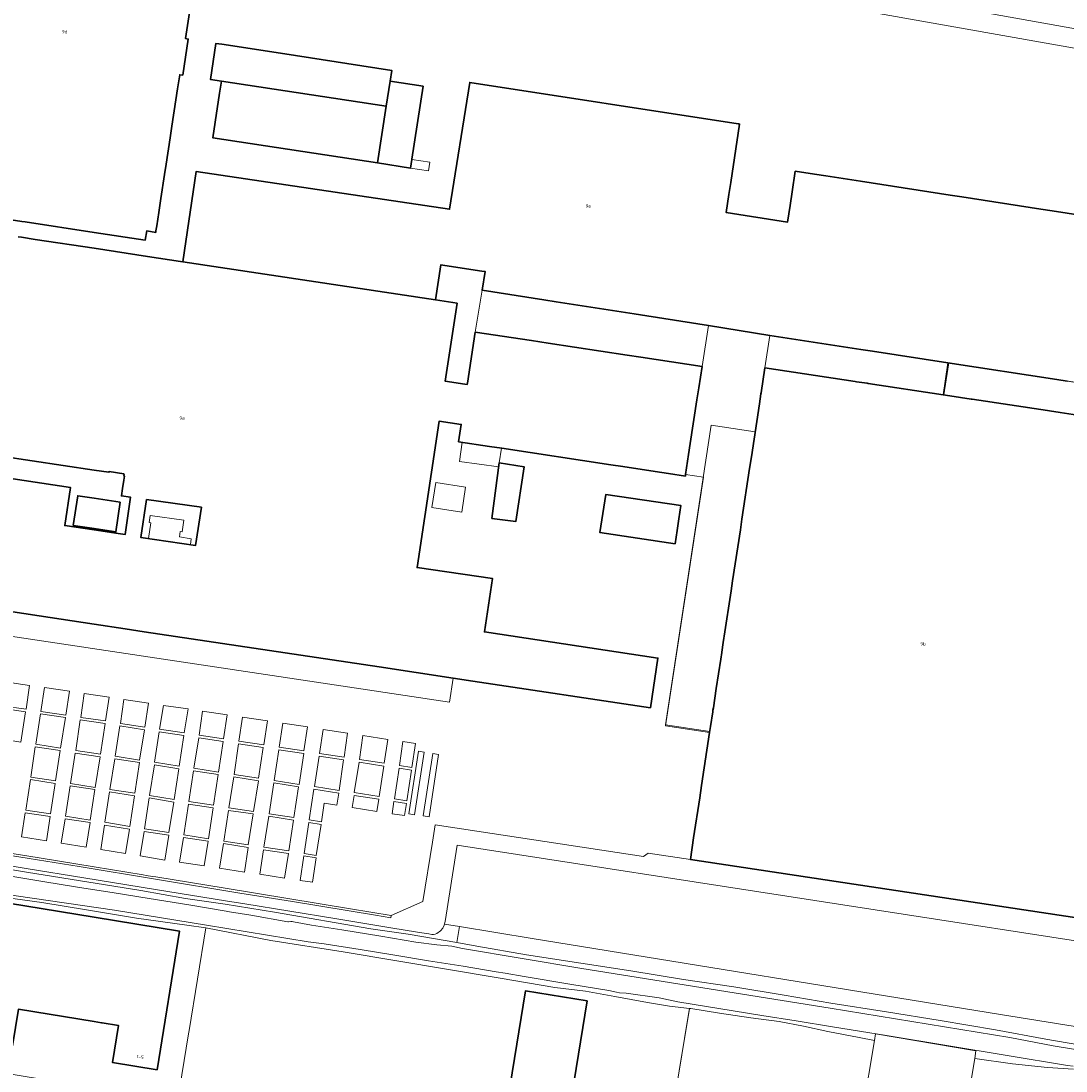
# Model space of a CAD drawing. Header units: metres. Extents: x 149984 to 156489, y 469398 to 478068.
# Tile 128 of 256: x 153971 to 154388, y 470824 to 471244. Entities that reach past the tile are written whole.
import ezdxf
from ezdxf.enums import TextEntityAlignment as Align

# ---------------------------------------------------------------- set-up
doc = ezdxf.new("R2010")
doc.units = ezdxf.units.M
doc.header["$LTSCALE"] = 0.75
for name, color, linetype, lineweight in [('B-WE-IE-TERREINAFSCHEIDING_KUNSTMATIG_HEKWERK-G', 252, 'IE-TERREINAFSCHEIDING_KUNSTMATIG-SO', 18), ('B-WE-OG-BEBOUWING-GV', 6, 'Continuous', 35), ('B-WE-OG-BEBOUWING-T18', 1, 'Continuous', 18), ('B-WE-OG-BEBOUWING_LOODS-GV', 6, 'Continuous', 18), ('B-WE-OG-BEBOUWING_LUIFEL-GV', 6, 'Continuous', 18), ('B-WE-OG-BEBOUWING_OVERBOUWING-GV', 6, 'Continuous', 18), ('B-WE-OG-TERREIN_BEGROEID-GV', 252, 'Continuous', 18), ('B-WE-OG-TERREIN_ERF-GV', 252, 'Continuous', 18), ('B-WE-OG-TERREIN_OEVER-GV', 252, 'Continuous', 18), ('B-WE-OG-WATER-GV', 252, 'Continuous', 18), ('B-WE-OG-WEG-GV', 252, 'Continuous', 18), ('B-WE-VH-GESLOTENVERHARDING_ASFALT-GV', 252, 'Continuous', 18), ('B-WE-VH-OPENVERHARDING_BETONSTRAATSTEEN-GV', 252, 'Continuous', 18), ('B-WE-VH-OPENVERHARDING_TEGEL-GV', 252, 'Continuous', 18)]:
    doc.layers.add(name, color=color, linetype=linetype, lineweight=lineweight)
doc.styles.add('NLCS-ISO-M750-T18', font='NLCS-ISO.ttf', dxfattribs={"height": 1.35})
doc.linetypes.add('IE-TERREINAFSCHEIDING_KUNSTMATIG-SO', pattern='A,4,[82,NLCS.SHX,S=0.75,R=90,X=0,Y=0],4,-2', length=10)

msp = doc.modelspace()

# ---------------------------------------------------------------- linework, layer by layer
at = {"layer": 'B-WE-IE-TERREINAFSCHEIDING_KUNSTMATIG_HEKWERK-G', "flags": 128}
msp.add_lwpolyline([(154231.873, 470812.449), (154237.924, 470849.538)], dxfattribs=at)
at = {"layer": 'B-WE-OG-BEBOUWING-GV', "flags": 128}
for points in [[(153949.411, 471167.244), (153971.1, 471163.964), (153972.361, 471163.773), (154000, 471159.593), (154020.414, 471156.506), (154020.967, 471160.164), (154024.564, 471159.62), (154024.648, 471160.176), (154024.648, 471160.177), (154024.962, 471162.252), (154025.772, 471167.559), (154026.617, 471173.094), (154028.081, 471182.682), (154028.715, 471186.837), (154030.329, 471197.412), (154031.038, 471202.06), (154032.638, 471212.537), (154033.317, 471216.987), (154034.177, 471222.622), (154035.358, 471222.441), (154037.565, 471236.827), (154036.544, 471237.036), (154041.581, 471270.107)], [(154414.602, 471163.337), (154382.97, 471168.216), (154378.423, 471168.918), (154346.79, 471173.797), (154342.144, 471174.514), (154310.611, 471179.378), (154306.36, 471180.034), (154292.521, 471182.168), (154287.875, 471182.885), (154280.264, 471184.059), (154279.01, 471175.752), (154278.204, 471170.413), (154277.19, 471163.696), (154252.635, 471167.519), (154253.718, 471174.696), (154254.45, 471179.541), (154257.976, 471202.906), (154257.572, 471202.968), (154257.388, 471202.996), (154150.101, 471219.537), (154142.018, 471168.853), (154040.792, 471183.942), (154035.356, 471147.895), (154136.471, 471132.61), (154138.518, 471146.591), (154140.1, 471146.354), (154154.932, 471144.136), (154156.317, 471143.929), (154155.048, 471136.466), (154179.75, 471132.623), (154184.691, 471131.854), (154215.816, 471127.012), (154220.856, 471126.228), (154245.56, 471122.385), (154270.116, 471118.447), (154306.451, 471112.867), (154311.098, 471112.153), (154341.278, 471107.519), (154384.762, 471100.841), (154388.895, 471100.206)], [(153904.058, 471017.553), (154000, 471003.02), (154012.342, 471001.15), (154019.935, 471000), (154113.879, 470985.94), (154143.455, 470981.496), (154151.372, 470980.306), (154222.35, 470969.64), (154225.36, 470989.5), (154156, 470999.95), (154159.238, 471021.279), (154129.058, 471025.64), (154137.855, 471084.109), (154146.692, 471082.853), (154145.642, 471075.942), (154158.001, 471074.069), (154162.944, 471073.319), (154206.447, 471066.725), (154211.291, 471065.991), (154224.243, 471064.028), (154229.582, 471063.218), (154236.306, 471062.199), (154236.406, 471062.856), (154237.617, 471070.82), (154238.293, 471075.267), (154240.952, 471092.754), (154241.673, 471097.496), (154242.965, 471105.995), (154218.545, 471109.708), (154213.108, 471110.535), (154181.471, 471115.345), (154174.847, 471116.352), (154152.307, 471119.779), (154149.209, 471099.402), (154149.126, 471098.854), (154148.137, 471099.004), (154140.281, 471100.198), (154145.024, 471131.317), (154136.471, 471132.61), (154035.356, 471147.895), (154034.529, 471148.02), (154021.28, 471150.023), (154000, 471153.24), (153976.388, 471156.809), (153970.95, 471157.631), (153969.567, 471157.84)], [(154393.13, 471086.539), (154386.089, 471087.608), (154381.84, 471088.253), (154381.111, 471088.363), (154350.93, 471092.943), (154350.579, 471092.996), (154346.26, 471093.651), (154345.449, 471093.774), (154339.333, 471094.702), (154309.361, 471099.25), (154309.048, 471099.297), (154304.758, 471099.948), (154304.188, 471100.035), (154268.1, 471105.51), (154266.584, 471095.517), (154266.512, 471095.04), (154265.918, 471091.12), (154262.71, 471069.973), (154261.987, 471065.201), (154258.92, 471044.982), (154258.283, 471040.78), (154255.179, 471020.314), (154254.572, 471016.315), (154254.321, 471014.657), (154252.098, 471000), (154251.455, 470995.758), (154250.868, 470991.892), (154250.835, 470991.674), (154250.429, 470988.996), (154248.652, 470977.278), (154247.493, 470969.639), (154247.34, 470968.63), (154247.252, 470968.05), (154246.366, 470962.211), (154245.99, 470959.733), (154242.782, 470938.587), (154242.039, 470933.69), (154239.61, 470917.68), (154238.301, 470909.054), (154392.831, 470885.664)], [(153962.802, 471070.144), (154000, 471064.607), (154005.87, 471063.733), (154005.913, 471064.029), (154011.818, 471063.15), (154011.774, 471062.854), (154011.953, 471062.827), (154011.864, 471062.234), (154012.03, 471062.209), (154011.788, 471060.553), (154011.309, 471057.262), (154010.874, 471054.284), (154014.556, 471053.782), (154012.31, 471038.839), (154008.602, 471039.397), (154000, 471040.69), (153988.201, 471042.464), (153990.494, 471057.712), (153911.879, 471069.538)], [(154000, 470885.897), (153951.728, 470893.778), (153945.229, 470853.967)], [(153957.276, 470836.097), (153966.765, 470834.571), (153967.009, 470834.532), (153967.289, 470834.487), (153969.686, 470849.175), (154000, 470844.226), (154002.884, 470843.755), (154003.132, 470843.715), (154009.753, 470842.634), (154007.341, 470827.857), (154025.1, 470824.957), (154025.101, 470824.964), (154034.139, 470880.324), (154000, 470885.897)]]:
    msp.add_lwpolyline(points, dxfattribs=at)
for points in [[(154050.863, 471220.075), (154116.72, 471210.019), (154118.251, 471220.014), (154118.914, 471224.346), (154100.991, 471227.109), (154076.135, 471230.923), (154050.944, 471234.767), (154048.672, 471235.117), (154046.459, 471220.744)], [(154116.72, 471210.019), (154050.863, 471220.075), (154050.133, 471215.294), (154048.353, 471203.631), (154047.406, 471197.434), (154113.247, 471187.348)], [(154113.247, 471187.348), (154126.437, 471185.328), (154126.968, 471188.797), (154126.97, 471188.808), (154131.441, 471217.994), (154118.251, 471220.014), (154116.72, 471210.019)], [(154158.991, 471045.327), (154168.491, 471044.043), (154171.805, 471065.959), (154161.898, 471067.454)], [(154010.424, 471051.852), (154000, 471053.383), (153993.388, 471054.354), (153991.607, 471042.507), (154000, 471041.214), (154008.673, 471039.879)], [(154020.846, 471052.918), (154042.845, 471049.758), (154040.511, 471034.542), (154018.599, 471037.733)], [(154232.202, 471035.201), (154233.006, 471040.487), (154233.712, 471045.13), (154234.517, 471050.424), (154204.548, 471054.92), (154202.17, 471039.648)], [(154197.046, 470852.527), (154172.433, 470856.533), (154163.628, 470802.422), (154188.24, 470798.417)]]:
    msp.add_lwpolyline(points, close=True, dxfattribs=at)
at = {"layer": 'B-WE-OG-BEBOUWING_LOODS-GV', "flags": 128}
msp.add_lwpolyline([(154351.971, 470829.495), (154352.487, 470832.582), (154312.297, 470839.289), (154311.861, 470836.678), (154302.613, 470781.261), (154342.803, 470774.585)], close=True, dxfattribs=at)
at = {"layer": 'B-WE-OG-BEBOUWING_LUIFEL-GV', "flags": 128}
for points in [[(154155.048, 471136.466), (154156.317, 471143.929), (154138.518, 471146.591), (154136.471, 471132.61), (154145.024, 471131.317), (154140.281, 471100.198), (154149.126, 471098.854), (154152.213, 471119.795)], [(154339.639, 471094.656), (154392.706, 471086.604), (154394.636, 471099.324), (154341.607, 471107.468)], [(154246.056, 470960.165), (154264.215, 471079.893), (154246.588, 471082.568), (154228.421, 470962.841)], [(154147.034, 471075.731), (154146.021, 471068.023), (154161.702, 471065.963), (154161.898, 471067.454), (154162.791, 471073.342)], [(154021.745, 471037.275), (154038.44, 471034.844), (154038.783, 471037.199), (154034.074, 471037.884), (154034.398, 471040.108), (154035.12, 471040.003), (154035.785, 471044.568), (154022.419, 471046.514), (154022.008, 471043.69), (154022.665, 471043.594)]]:
    msp.add_lwpolyline(points, close=True, dxfattribs=at)
at = {"layer": 'B-WE-OG-BEBOUWING_OVERBOUWING-GV', "flags": 128}
for points in [[(154126.968, 471188.797), (154126.437, 471185.328), (154133.608, 471184.23), (154134.14, 471187.699)], [(154243.527, 471061.774), (154228.415, 470962.399), (154245.99, 470959.733), (154246.366, 470962.211), (154247.252, 470968.05), (154247.34, 470968.63), (154247.493, 470969.639), (154248.652, 470977.278), (154250.429, 470988.996), (154250.835, 470991.674), (154250.868, 470991.892), (154251.455, 470995.758), (154252.098, 471000), (154254.321, 471014.657), (154254.572, 471016.315), (154255.179, 471020.314), (154258.283, 471040.78), (154258.92, 471044.982), (154261.987, 471065.201), (154262.71, 471069.973), (154265.918, 471091.12), (154266.512, 471095.04), (154266.584, 471095.517), (154268.1, 471105.51), (154270.116, 471118.447), (154245.56, 471122.385), (154242.965, 471105.995), (154241.673, 471097.496), (154240.952, 471092.754), (154238.293, 471075.267), (154237.617, 471070.82), (154236.406, 471062.856)], [(154393.13, 471086.539), (154395.06, 471099.259), (154388.895, 471100.206), (154384.762, 471100.841), (154341.278, 471107.519), (154339.333, 471094.702), (154345.449, 471093.774), (154346.26, 471093.651), (154350.579, 471092.996), (154350.93, 471092.943), (154381.111, 471088.363), (154381.84, 471088.253), (154386.089, 471087.608)], [(154136.496, 471059.673), (154134.953, 471049.658), (154146.894, 471047.817), (154148.437, 471057.833)]]:
    msp.add_lwpolyline(points, close=True, dxfattribs=at)
at = {"layer": 'B-WE-OG-TERREIN_BEGROEID-GV', "flags": 128}
msp.add_lwpolyline([(154546.312, 470817.457), (154362.265, 470847.109), (154175.121, 470877.436), (154145.981, 470882.171), (154144.935, 470875.872), (154152.951, 470874.419), (154172.793, 470870.936), (154194.503, 470867.58), (154214.453, 470864.468), (154235.619, 470861.084), (154255.695, 470858.064), (154275.78, 470854.748), (154294.459, 470851.635), (154316.718, 470848.117), (154338.232, 470844.717), (154360.325, 470840.945), (154380.414, 470837.256), (154393.661, 470834.95)], dxfattribs=at)
at = {"layer": 'B-WE-OG-TERREIN_ERF-GV', "flags": 128}
for points in [[(154613.995, 471193.986), (154045.35, 471294.683)], [(154041.581, 471270.107), (154036.544, 471237.036), (154037.565, 471236.827), (154035.358, 471222.441), (154034.177, 471222.622), (154033.317, 471216.987), (154032.638, 471212.537), (154031.038, 471202.06), (154030.329, 471197.412), (154028.715, 471186.837), (154028.081, 471182.682), (154026.617, 471173.094), (154025.772, 471167.559), (154024.962, 471162.252), (154024.648, 471160.177), (154024.648, 471160.176), (154024.564, 471159.62), (154020.967, 471160.164), (154020.414, 471156.506), (154000, 471159.593), (153972.361, 471163.773), (153971.1, 471163.964), (153949.411, 471167.244)], [(153969.567, 471157.84), (153970.95, 471157.631), (153976.388, 471156.809), (154000, 471153.24), (154021.28, 471150.023), (154034.529, 471148.02), (154035.356, 471147.895), (154040.792, 471183.942), (154142.018, 471168.853), (154150.101, 471219.537), (154257.388, 471202.996), (154257.572, 471202.968), (154257.976, 471202.906), (154254.45, 471179.541), (154253.718, 471174.696), (154252.635, 471167.519), (154277.19, 471163.696), (154278.204, 471170.413), (154279.01, 471175.752), (154280.264, 471184.059), (154287.875, 471182.885), (154292.521, 471182.168), (154306.36, 471180.034), (154310.611, 471179.378), (154342.144, 471174.514), (154346.79, 471173.797), (154378.423, 471168.918), (154382.97, 471168.216), (154414.602, 471163.337)], [(154388.895, 471100.206), (154384.762, 471100.841), (154341.278, 471107.519), (154311.098, 471112.153), (154306.451, 471112.867), (154270.116, 471118.447), (154245.56, 471122.385), (154220.856, 471126.228), (154215.816, 471127.012), (154184.691, 471131.854), (154179.75, 471132.623), (154155.048, 471136.466), (154156.317, 471143.929), (154154.932, 471144.136), (154140.1, 471146.354), (154138.518, 471146.591), (154136.471, 471132.61), (154145.024, 471131.317), (154140.281, 471100.198), (154148.137, 471099.004), (154149.126, 471098.854), (154149.209, 471099.402), (154152.307, 471119.779), (154174.847, 471116.352), (154181.471, 471115.345), (154213.108, 471110.535), (154218.545, 471109.708), (154242.965, 471105.995), (154241.673, 471097.496), (154240.952, 471092.754), (154238.293, 471075.267), (154237.617, 471070.82), (154236.406, 471062.856), (154236.306, 471062.199), (154229.582, 471063.218), (154224.243, 471064.028), (154211.291, 471065.991), (154206.447, 471066.725), (154162.944, 471073.319), (154158.001, 471074.069), (154145.642, 471075.942), (154146.692, 471082.853), (154137.855, 471084.109), (154129.058, 471025.64), (154159.238, 471021.279), (154156, 470999.95), (154225.36, 470989.5), (154222.35, 470969.64), (154151.372, 470980.306), (154143.455, 470981.496), (154142.013, 470971.899), (153892.784, 471009.347)], [(154242.782, 470938.587), (154245.99, 470959.733), (154246.366, 470962.211), (154247.252, 470968.05), (154247.34, 470968.63), (154247.493, 470969.639), (154248.652, 470977.278), (154250.429, 470988.996), (154250.835, 470991.674), (154250.868, 470991.892), (154251.455, 470995.758), (154252.098, 471000), (154254.321, 471014.657), (154254.572, 471016.315), (154255.179, 471020.314), (154258.283, 471040.78), (154258.92, 471044.982), (154261.987, 471065.201), (154262.71, 471069.973), (154265.918, 471091.12), (154266.512, 471095.04), (154266.584, 471095.517), (154268.1, 471105.51), (154304.188, 471100.035), (154304.758, 471099.948), (154309.048, 471099.297), (154309.361, 471099.25), (154339.333, 471094.702), (154345.449, 471093.774), (154346.26, 471093.651), (154350.579, 471092.996), (154350.93, 471092.943), (154381.111, 471088.363), (154381.84, 471088.253), (154386.089, 471087.608), (154393.13, 471086.539)], [(153939.654, 470915.854), (153978.023, 470909.616), (154000, 470906.06), (154019.527, 470902.871), (154020.809, 470902.661), (154023.299, 470902.253), (154024.621, 470902.037), (154052.315, 470897.534), (154102.405, 470889.348), (154118.695, 470886.643), (154131.322, 470892.253), (154135.212, 470915.979), (154136.335, 470922.79), (154219.593, 470910.176), (154221.373, 470911.593), (154238.301, 470909.054), (154239.61, 470917.68), (154242.039, 470933.69), (154242.782, 470938.587)], [(154037.716, 470839.351), (154037.939, 470840.711), (154044.64, 470881.738), (154036.974, 470882.762), (154016.932, 470885.549), (153996.961, 470888.921), (153979.022, 470891.749), (153960.579, 470894.355), (153945.885, 470896.902), (153944.876, 470890.745), (153940.494, 470864.005), (153939.224, 470856.597), (153937.369, 470844.892), (153937.144, 470843.334), (153936.758, 470843.36)], [(153945.229, 470853.967), (153951.728, 470893.778), (154000, 470885.897), (154034.139, 470880.324), (154025.101, 470824.964), (154025.1, 470824.957), (154007.341, 470827.857), (154009.753, 470842.634), (154003.132, 470843.715), (154002.884, 470843.755), (154000, 470844.226), (153969.686, 470849.175), (153967.289, 470834.487), (153967.009, 470834.532), (153966.765, 470834.571), (153957.276, 470836.097)], [(154231.873, 470812.449), (154237.912, 470849.461), (154229.994, 470850.37), (154221.207, 470851.839), (154208.067, 470854.213), (154196.335, 470856.318), (154184.15, 470857.871), (154162.276, 470861.521), (154099.506, 470872.157), (154070.561, 470876.655), (154044.64, 470881.738), (154037.939, 470840.711), (154037.716, 470839.351), (154033.299, 470812.312)], [(154302.613, 470781.261), (154311.861, 470836.678), (154305.788, 470837.837), (154293.198, 470840.201), (154283.498, 470842.401), (154273.818, 470844.213), (154262.523, 470845.722), (154249.964, 470847.607), (154238.504, 470849.393), (154237.912, 470849.461), (154231.873, 470812.449)], [(153949.121, 470825.608), (153949.963, 470825.537), (153949.988, 470825.875), (153963.452, 470823.715), (154006.661, 470816.676), (154033.299, 470812.312), (154037.716, 470839.351)], [(154391.463, 470825.212), (154381.026, 470825.877), (154367.102, 470827.386), (154351.971, 470829.495), (154342.803, 470774.585)]]:
    msp.add_lwpolyline(points, dxfattribs=at)
for points in [[(154050.863, 471220.075), (154046.459, 471220.744), (154048.672, 471235.117), (154050.944, 471234.767), (154076.135, 471230.923), (154100.991, 471227.109), (154118.914, 471224.346), (154118.251, 471220.014), (154131.441, 471217.994), (154126.97, 471188.808), (154126.968, 471188.797), (154126.437, 471185.328), (154113.247, 471187.348), (154047.406, 471197.434), (154048.353, 471203.631), (154050.133, 471215.294)], [(153960.663, 471070.462), (153916.311, 471077.065), (153912.984, 471077.56), (153911.879, 471069.538), (153990.494, 471057.712), (153988.201, 471042.464), (154000, 471040.69), (154008.602, 471039.397), (154012.31, 471038.839), (154014.556, 471053.782), (154010.874, 471054.284), (154011.309, 471057.262), (154011.788, 471060.553), (154012.03, 471062.209), (154011.864, 471062.234), (154011.953, 471062.827), (154011.774, 471062.854), (154011.818, 471063.15), (154005.913, 471064.029), (154005.87, 471063.733), (154000, 471064.607), (153962.802, 471070.144)], [(154158.991, 471045.327), (154161.898, 471067.454), (154171.805, 471065.959), (154168.491, 471044.043)], [(154008.673, 471039.879), (154000, 471041.214), (153991.607, 471042.507), (153993.388, 471054.354), (154000, 471053.383), (154010.424, 471051.852)], [(154020.846, 471052.918), (154018.599, 471037.733), (154040.511, 471034.542), (154042.845, 471049.758)], [(154232.202, 471035.201), (154202.17, 471039.648), (154204.548, 471054.92), (154234.517, 471050.424), (154233.712, 471045.13), (154233.006, 471040.487)], [(153972.72, 470969.045), (153963.048, 470970.468), (153964.445, 470980.035), (153974.117, 470978.533)], [(153980.1, 470977.742), (153990.088, 470976.24), (153988.586, 470966.699), (153978.676, 470968.175)], [(153995.992, 470975.387), (154005.942, 470973.92), (154004.475, 470964.353), (153994.589, 470965.756)], [(154011.841, 470972.995), (154021.663, 470971.496), (154020.228, 470961.866), (154010.438, 470963.364)], [(153962.89, 470969.44), (153972.562, 470968.017), (153970.638, 470955.894), (153961.019, 470957.449)], [(154027.627, 470970.603), (154037.544, 470969.168), (154035.982, 470959.569), (154026.128, 470961.068)], [(154043.316, 470968.307), (154053.202, 470966.808), (154051.735, 470957.21), (154041.881, 470958.708)], [(153976.647, 470955.05), (153978.545, 470967.2), (153988.454, 470965.724), (153986.557, 470953.522)], [(154002.466, 470951.119), (153992.58, 470952.586), (153994.43, 470964.799), (154004.347, 470963.301)], [(154069.211, 470964.353), (154067.744, 470954.818), (154057.858, 470956.317), (154059.325, 470965.916)], [(154075.366, 470963.428), (154085.251, 470961.961), (154083.784, 470952.362), (154073.899, 470953.925)], [(154010.279, 470962.44), (154020.069, 470960.877), (154018.124, 470948.759), (154008.302, 470950.226)], [(154026, 470960.048), (154035.822, 470958.549), (154033.973, 470946.335), (154024.119, 470947.866)], [(154090.035, 470951.31), (154091.47, 470960.941), (154101.228, 470959.474), (154099.889, 470949.939)], [(154049.694, 470943.912), (154039.809, 470945.442), (154041.754, 470957.624), (154051.544, 470956.157)], [(154067.584, 470953.766), (154065.703, 470941.552), (154055.881, 470942.987), (154057.699, 470955.232)], [(154107.415, 470958.517), (154117.364, 470956.986), (154115.865, 470947.451), (154105.98, 470948.95)], [(154123.359, 470956.094), (154128.398, 470955.296), (154126.963, 470945.697), (154122.052, 470946.495)], [(153984.554, 470940.423), (153974.618, 470941.899), (153976.436, 470954.022), (153986.398, 470952.546)], [(153992.357, 470951.501), (154002.306, 470949.971), (154000.425, 470937.789), (153990.507, 470939.351)], [(154073.739, 470952.841), (154083.721, 470951.31), (154081.871, 470939.033), (154071.953, 470940.563)], [(154129.642, 470952.267), (154131.842, 470951.948), (154128.079, 470926.883), (154125.719, 470927.297)], [(154133.851, 470926.085), (154131.523, 470926.404), (154135.382, 470951.342), (154137.678, 470950.991)], [(154008.174, 470949.205), (154018.06, 470947.738), (154016.242, 470935.525), (154006.229, 470937.024)], [(154024.023, 470946.814), (154033.845, 470945.219), (154031.932, 470933.037), (154022.142, 470934.568)], [(154089.875, 470950.29), (154099.665, 470948.886), (154097.848, 470936.609), (154088.026, 470938.108)], [(154105.852, 470947.898), (154115.706, 470946.335), (154113.856, 470934.122), (154103.971, 470935.716)], [(154047.685, 470930.646), (154037.831, 470932.144), (154039.713, 470944.486), (154049.599, 470942.955)], [(154121.956, 470945.442), (154126.803, 470944.677), (154124.954, 470932.463), (154119.979, 470933.197)], [(153974.486, 470940.924), (153984.369, 470939.343), (153982.577, 470927.272), (153972.615, 470928.748)], [(153990.412, 470938.427), (154000.297, 470936.928), (153998.384, 470924.714), (153988.498, 470926.277)], [(154055.753, 470941.998), (154065.639, 470940.499), (154063.662, 470928.126), (154053.808, 470929.657)], [(154079.766, 470925.798), (154069.912, 470927.233), (154071.794, 470939.575), (154081.648, 470938.076)], [(154006.133, 470936.003), (154016.115, 470934.472), (154014.233, 470922.227), (154004.284, 470923.853)], [(154087.834, 470937.119), (154097.72, 470935.557), (154096.955, 470930.709), (154091.98, 470931.507), (154090.896, 470924.108), (154085.857, 470924.905)], [(154103.875, 470934.6), (154113.729, 470933.133), (154112.995, 470928.19), (154103.078, 470929.753)], [(154029.827, 470919.739), (154020.069, 470921.238), (154021.95, 470933.579), (154031.772, 470931.953)], [(154035.791, 470918.846), (154037.64, 470931.06), (154047.494, 470929.625), (154045.613, 470917.316)], [(154119.82, 470932.208), (154124.794, 470931.379), (154123.997, 470926.532), (154119.118, 470927.233)], [(153972.404, 470927.694), (153982.419, 470926.165), (153980.969, 470916.466), (153970.928, 470918.074)], [(154053.712, 470928.605), (154063.566, 470927.202), (154061.589, 470914.892), (154051.799, 470916.359)], [(154069.785, 470926.309), (154079.607, 470924.746), (154077.725, 470912.5), (154067.808, 470913.904)], [(153988.371, 470925.256), (153998.32, 470923.726), (153996.726, 470913.967), (153986.808, 470915.53)], [(154004.092, 470922.769), (154014.042, 470921.174), (154012.479, 470911.416), (154002.593, 470912.979)], [(154085.762, 470923.789), (154090.736, 470922.96), (154088.759, 470910.651), (154083.912, 470911.448)], [(154019.909, 470920.186), (154029.763, 470918.719), (154028.233, 470908.769), (154018.347, 470910.428)], [(154035.631, 470917.73), (154045.517, 470916.295), (154043.986, 470906.409), (154034.068, 470907.876)], [(154051.672, 470915.37), (154061.557, 470913.84), (154060.027, 470903.954), (154050.109, 470905.517)], [(154067.68, 470912.883), (154077.63, 470911.384), (154076.067, 470901.562), (154066.181, 470903.125)], [(154175.121, 470877.436), (154362.265, 470847.109), (154546.312, 470817.457), (154569.43, 470813.758), (154573.999, 470848.407), (154145.072, 470914.769), (154140.26, 470884.202), (154140.151, 470883.821), (154139.967, 470883.149), (154145.981, 470882.171)], [(154083.784, 470910.491), (154088.663, 470909.694), (154087.197, 470899.936), (154082.254, 470900.574)], [(154188.24, 470798.417), (154163.628, 470802.422), (154172.433, 470856.533), (154197.046, 470852.527)]]:
    msp.add_lwpolyline(points, close=True, dxfattribs=at)
at = {"layer": 'B-WE-OG-TERREIN_OEVER-GV', "flags": 128}
msp.add_lwpolyline([(154606.299, 471212.842), (154599.888, 471214.208), (154598.397, 471212.653), (154597.051, 471212.633), (154311.887, 471264.385), (154307.547, 471265.185), (154307.135, 471263.512), (154311.452, 471262.487), (154311.082, 471259.644), (154311.015, 471258.747), (154311.604, 471257.052), (154312.268, 471256.075), (154313.973, 471255.129), (154395.967, 471240.319), (154468.459, 471227.465), (154503.618, 471221.328), (154555.126, 471212.176), (154583.468, 471207.17), (154593.904, 471205.421), (154596.606, 471205.159), (154599.08, 471205.422), (154602.288, 471206.713), (154604.253, 471208.207), (154605.863, 471210.538)], close=True, dxfattribs=at)
for points in [[(154393.661, 470834.95), (154380.414, 470837.256), (154360.325, 470840.945), (154338.232, 470844.717), (154316.718, 470848.117), (154294.459, 470851.635), (154275.78, 470854.748), (154255.695, 470858.064), (154235.619, 470861.084), (154214.453, 470864.468), (154194.503, 470867.58), (154172.793, 470870.936), (154152.951, 470874.419), (154144.935, 470875.872), (154125.469, 470879.135), (154110.57, 470881.346), (154072.036, 470887.98), (154052.352, 470891.133), (154036.51, 470893.381), (154018.603, 470896.643), (153972.963, 470903.894), (153941.643, 470909.15)], [(153965.803, 470902.473), (153979.422, 470900.166), (153993.267, 470897.959), (154007.965, 470895.634), (154021.993, 470893.46), (154037.778, 470890.834), (154052.712, 470888.417), (154054.069, 470888.133), (154062.561, 470886.746), (154077.455, 470884.079), (154077.643, 470884.107), (154078.583, 470884.225), (154079.098, 470884.194), (154079.623, 470884.13), (154086.786, 470882.819), (154098.956, 470880.891), (154114.539, 470878.347), (154128.586, 470876.019), (154137.002, 470874.888), (154142.987, 470874.336), (154147.243, 470873.384), (154194.916, 470865.479), (154294.178, 470849.589), (154366.036, 470837.866), (154383.361, 470834.488), (154392.3, 470833.094)], [(153960.579, 470894.355), (153979.022, 470891.749), (153996.961, 470888.921), (154016.932, 470885.549), (154036.974, 470882.762), (154044.64, 470881.738), (154070.561, 470876.655), (154099.506, 470872.157), (154162.276, 470861.521), (154184.15, 470857.871), (154196.335, 470856.318), (154208.067, 470854.213), (154221.207, 470851.839), (154229.994, 470850.37), (154237.912, 470849.461), (154238.504, 470849.393), (154249.964, 470847.607), (154262.523, 470845.722), (154273.818, 470844.213), (154283.498, 470842.401), (154293.198, 470840.201), (154305.788, 470837.837), (154311.861, 470836.678), (154312.297, 470839.289), (154352.487, 470832.582), (154351.971, 470829.495), (154367.102, 470827.386), (154381.026, 470825.877), (154391.463, 470825.212)], [(154389.124, 470826.61), (154316.671, 470838.655), (154295.086, 470842.134), (154280.602, 470844.468), (154266.925, 470846.672), (154233.272, 470852.095), (154225.794, 470853.707), (154212.646, 470855.599), (154210.006, 470855.654), (154208.818, 470855.98), (154205.737, 470856.582), (154190.067, 470859.237), (154171.803, 470862.246), (154164.231, 470863.513), (154160.692, 470864.089), (154147.488, 470866.371), (154133.604, 470868.559), (154120.134, 470870.784), (154106.303, 470872.976), (154091.861, 470875.358), (154085.455, 470876.145), (154044.811, 470882.785), (154008.034, 470888.793), (153968.744, 470894.482)]]:
    msp.add_lwpolyline(points, dxfattribs=at)
at = {"layer": 'B-WE-OG-WATER-GV', "flags": 128}
for points in [[(153869.367, 470912.432), (153877.183, 470910.603), (153882.18, 470909.553), (153889.969, 470908.313), (153899.207, 470906.784), (153908.984, 470905.003), (153918.029, 470903.344), (153928.523, 470901.339), (153939.095, 470899.614), (153944.123, 470898.982), (153968.744, 470894.482), (154008.034, 470888.793), (154044.811, 470882.785), (154085.455, 470876.145), (154091.861, 470875.358), (154106.303, 470872.976), (154120.134, 470870.784), (154133.604, 470868.559), (154147.488, 470866.371), (154160.692, 470864.089), (154164.231, 470863.513)], [(154392.3, 470833.094), (154383.361, 470834.488), (154366.036, 470837.866), (154294.178, 470849.589), (154194.916, 470865.479), (154147.243, 470873.384), (154142.987, 470874.336), (154137.002, 470874.888), (154128.586, 470876.019), (154114.539, 470878.347), (154098.956, 470880.891), (154086.786, 470882.819), (154079.623, 470884.13), (154079.098, 470884.194), (154078.583, 470884.225), (154077.643, 470884.107), (154077.455, 470884.079), (154062.561, 470886.746), (154054.069, 470888.133), (154052.712, 470888.417), (154037.778, 470890.834), (154021.993, 470893.46), (154007.965, 470895.634), (153993.267, 470897.959), (153979.422, 470900.166), (153965.803, 470902.473)], [(154164.231, 470863.513), (154171.803, 470862.246), (154190.067, 470859.237), (154205.737, 470856.582), (154208.818, 470855.98), (154210.006, 470855.654), (154212.646, 470855.599), (154225.794, 470853.707), (154233.272, 470852.095), (154266.925, 470846.672), (154280.602, 470844.468), (154295.086, 470842.134), (154316.671, 470838.655), (154389.124, 470826.61), (154391.377, 470826.422)]]:
    msp.add_lwpolyline(points, dxfattribs=at)
at = {"layer": 'B-WE-OG-WEG-GV', "flags": 128}
msp.add_lwpolyline([(153941.643, 470909.15), (153972.963, 470903.894), (154018.603, 470896.643), (154036.51, 470893.381), (154052.352, 470891.133), (154072.036, 470887.98), (154110.57, 470881.346), (154125.469, 470879.135), (154144.935, 470875.872), (154145.981, 470882.171), (154139.967, 470883.149), (154139.843, 470882.697), (154139.336, 470881.592), (154138.484, 470880.504), (154137.016, 470879.417), (154136.345, 470879.127), (154135.566, 470879.018), (154134.913, 470879.054), (154133.717, 470879.254), (154131.94, 470879.562), (154129.167, 470879.997), (154118.6, 470881.737), (154096.216, 470885.38), (154060.147, 470891.234), (154052.48, 470892.449), (154024.422, 470897.043), (153995.82, 470901.702), (153972.801, 470905.453), (153951.305, 470909.006)], dxfattribs=at)
at = {"layer": 'B-WE-VH-GESLOTENVERHARDING_ASFALT-GV', "flags": 128}
for points in [[(154045.35, 471294.683), (154613.995, 471193.986)], [(154395.967, 471240.319), (154313.973, 471255.129)], [(153892.784, 471009.347), (154142.013, 470971.899), (154143.455, 470981.496), (154113.879, 470985.94), (154019.935, 471000), (154012.342, 471001.15), (154000, 471003.02), (153904.058, 471017.553)], [(154392.831, 470885.664), (154238.301, 470909.054), (154221.373, 470911.593), (154219.593, 470910.176), (154136.335, 470922.79), (154135.212, 470915.979), (154131.322, 470892.253), (154118.695, 470886.643), (154118.56, 470885.654), (154112.37, 470886.723), (154079.201, 470892.147), (154058.225, 470895.6), (154024.513, 470901.119), (153993.999, 470906.154), (153974.007, 470909.43), (153943.017, 470914.387)], [(153951.305, 470909.006), (153972.801, 470905.453), (153995.82, 470901.702), (154024.422, 470897.043), (154052.48, 470892.449), (154060.147, 470891.234), (154096.216, 470885.38), (154118.6, 470881.737), (154129.167, 470879.997), (154131.94, 470879.562), (154133.717, 470879.254), (154134.913, 470879.054), (154135.566, 470879.018), (154136.345, 470879.127), (154137.016, 470879.417), (154138.484, 470880.504), (154139.336, 470881.592), (154139.843, 470882.697), (154139.967, 470883.149), (154140.151, 470883.821), (154140.26, 470884.202), (154145.072, 470914.769), (154573.999, 470848.407)]]:
    msp.add_lwpolyline(points, dxfattribs=at)
at = {"layer": 'B-WE-VH-OPENVERHARDING_BETONSTRAATSTEEN-GV', "flags": 128}
for points in [[(153972.72, 470969.045), (153974.117, 470978.533), (153964.445, 470980.035), (153963.048, 470970.468)], [(153980.1, 470977.742), (153978.676, 470968.175), (153988.586, 470966.699), (153990.088, 470976.24)], [(153995.992, 470975.387), (153994.589, 470965.756), (154004.475, 470964.353), (154005.942, 470973.92)], [(154011.841, 470972.995), (154010.438, 470963.364), (154020.228, 470961.866), (154021.663, 470971.496)], [(153962.89, 470969.44), (153961.019, 470957.449), (153970.638, 470955.894), (153972.562, 470968.017)], [(154027.627, 470970.603), (154026.128, 470961.068), (154035.982, 470959.569), (154037.544, 470969.168)], [(154043.316, 470968.307), (154041.881, 470958.708), (154051.735, 470957.21), (154053.202, 470966.808)], [(153976.647, 470955.05), (153986.557, 470953.522), (153988.454, 470965.724), (153978.545, 470967.2)], [(154002.466, 470951.119), (154004.347, 470963.301), (153994.43, 470964.799), (153992.58, 470952.586)], [(154069.211, 470964.353), (154059.325, 470965.916), (154057.858, 470956.317), (154067.744, 470954.818)], [(154075.366, 470963.428), (154073.899, 470953.925), (154083.784, 470952.362), (154085.251, 470961.961)], [(154010.279, 470962.44), (154008.302, 470950.226), (154018.124, 470948.759), (154020.069, 470960.877)], [(154026, 470960.048), (154024.119, 470947.866), (154033.973, 470946.335), (154035.822, 470958.549)], [(154090.035, 470951.31), (154099.889, 470949.939), (154101.228, 470959.474), (154091.47, 470960.941)], [(154049.694, 470943.912), (154051.544, 470956.157), (154041.754, 470957.624), (154039.809, 470945.442)], [(154067.584, 470953.766), (154057.699, 470955.232), (154055.881, 470942.987), (154065.703, 470941.552)], [(154107.415, 470958.517), (154105.98, 470948.95), (154115.865, 470947.451), (154117.364, 470956.986)], [(154123.359, 470956.094), (154122.052, 470946.495), (154126.963, 470945.697), (154128.398, 470955.296)], [(153984.554, 470940.423), (153986.398, 470952.546), (153976.436, 470954.022), (153974.618, 470941.899)], [(153992.357, 470951.501), (153990.507, 470939.351), (154000.425, 470937.789), (154002.306, 470949.971)], [(154073.739, 470952.841), (154071.953, 470940.563), (154081.871, 470939.033), (154083.721, 470951.31)], [(154129.642, 470952.267), (154125.719, 470927.297), (154128.079, 470926.883), (154131.842, 470951.948)], [(154133.851, 470926.085), (154137.678, 470950.991), (154135.382, 470951.342), (154131.523, 470926.404)], [(154008.174, 470949.205), (154006.229, 470937.024), (154016.242, 470935.525), (154018.06, 470947.738)], [(154024.023, 470946.814), (154022.142, 470934.568), (154031.932, 470933.037), (154033.845, 470945.219)], [(154089.875, 470950.29), (154088.026, 470938.108), (154097.848, 470936.609), (154099.665, 470948.886)], [(154105.852, 470947.898), (154103.971, 470935.716), (154113.856, 470934.122), (154115.706, 470946.335)], [(154047.685, 470930.646), (154049.599, 470942.955), (154039.713, 470944.486), (154037.831, 470932.144)], [(154121.956, 470945.442), (154119.979, 470933.197), (154124.954, 470932.463), (154126.803, 470944.677)], [(153974.486, 470940.924), (153972.615, 470928.748), (153982.577, 470927.272), (153984.369, 470939.343)], [(153990.412, 470938.427), (153988.498, 470926.277), (153998.384, 470924.714), (154000.297, 470936.928)], [(154055.753, 470941.998), (154053.808, 470929.657), (154063.662, 470928.126), (154065.639, 470940.499)], [(154079.766, 470925.798), (154081.648, 470938.076), (154071.794, 470939.575), (154069.912, 470927.233)], [(154006.133, 470936.003), (154004.284, 470923.853), (154014.233, 470922.227), (154016.115, 470934.472)], [(154087.834, 470937.119), (154085.857, 470924.905), (154090.896, 470924.108), (154091.98, 470931.507), (154096.955, 470930.709), (154097.72, 470935.557)], [(154103.875, 470934.6), (154103.078, 470929.753), (154112.995, 470928.19), (154113.729, 470933.133)], [(154029.827, 470919.739), (154031.772, 470931.953), (154021.95, 470933.579), (154020.069, 470921.238)], [(154035.791, 470918.846), (154045.613, 470917.316), (154047.494, 470929.625), (154037.64, 470931.06)], [(154119.82, 470932.208), (154119.118, 470927.233), (154123.997, 470926.532), (154124.794, 470931.379)], [(153972.404, 470927.694), (153970.928, 470918.074), (153980.969, 470916.466), (153982.419, 470926.165)], [(154053.712, 470928.605), (154051.799, 470916.359), (154061.589, 470914.892), (154063.566, 470927.202)], [(154069.785, 470926.309), (154067.808, 470913.904), (154077.725, 470912.5), (154079.607, 470924.746)], [(153988.371, 470925.256), (153986.808, 470915.53), (153996.726, 470913.967), (153998.32, 470923.726)], [(154004.092, 470922.769), (154002.593, 470912.979), (154012.479, 470911.416), (154014.042, 470921.174)], [(154085.762, 470923.789), (154083.912, 470911.448), (154088.759, 470910.651), (154090.736, 470922.96)], [(154019.909, 470920.186), (154018.347, 470910.428), (154028.233, 470908.769), (154029.763, 470918.719)], [(154035.631, 470917.73), (154034.068, 470907.876), (154043.986, 470906.409), (154045.517, 470916.295)], [(154051.672, 470915.37), (154050.109, 470905.517), (154060.027, 470903.954), (154061.557, 470913.84)], [(154067.68, 470912.883), (154066.181, 470903.125), (154076.067, 470901.562), (154077.63, 470911.384)], [(154083.784, 470910.491), (154082.254, 470900.574), (154087.197, 470899.936), (154088.663, 470909.694)]]:
    msp.add_lwpolyline(points, close=True, dxfattribs=at)
at = {"layer": 'B-WE-VH-OPENVERHARDING_TEGEL-GV', "flags": 128}
for points in [[(154000, 470906.06), (153978.023, 470909.616), (153939.654, 470915.854)], [(153943.017, 470914.387), (153974.007, 470909.43), (153993.999, 470906.154), (154024.513, 470901.119), (154058.225, 470895.6), (154079.201, 470892.147), (154112.37, 470886.723), (154118.56, 470885.654), (154118.695, 470886.643), (154102.405, 470889.348), (154052.315, 470897.534), (154024.621, 470902.037), (154023.299, 470902.253), (154020.809, 470902.661), (154019.527, 470902.871), (154000, 470906.06)]]:
    msp.add_lwpolyline(points, dxfattribs=at)

# ---------------------------------------------------------------- texts
at = {"layer": 'B-WE-OG-BEBOUWING-T18', "style": 'NLCS-ISO-M750-T18'}
for s, p in [('9d', (153988.164, 471239.792)), ('9e', (154197.507, 471170.177)), ('9a', (154035.133, 471085.434)), ('9b', (154331.327, 470995.179))]:
    msp.add_text(s, height=1.35, dxfattribs=at).set_placement(p, align=Align.MIDDLE)
msp.add_text('1-5', height=1.35, rotation=350.7, dxfattribs=at).set_placement((154018.354, 470830.112), align=Align.MIDDLE)

doc.saveas('drawing.dxf')
